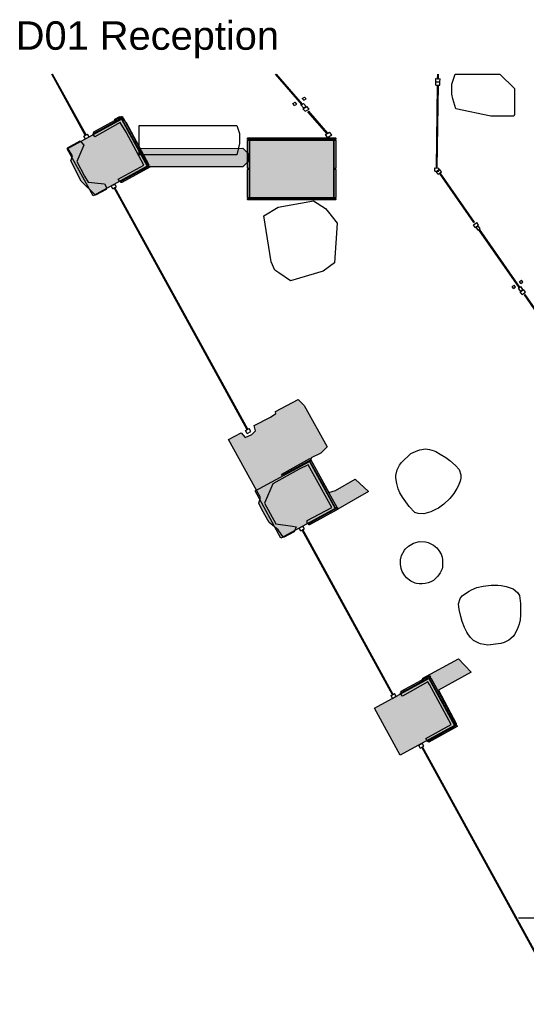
# Model space of a CAD drawing. Header units: millimetres. Extents: x -18533 to 137888, y -83624 to 7711.
# Tile 7 of 40: x -8302 to -2077, y -4415 to 7695. Entities that reach past the tile are written whole.
import ezdxf

# ---------------------------------------------------------------- set-up
doc = ezdxf.new("R2010")
doc.units = ezdxf.units.MM
for name, color, linetype in [('A-ARREDI', 9, 'Continuous'), ('A-MISURE', 40, 'Continuous'), ('A-MURI-ESISTENTI', 7, 'Continuous'), ('A-MURI-NUOVI', 40, 'Continuous'), ('A-PARETI-VETRATE', 5, 'Continuous'), ('A-PILASTRI', 8, 'Continuous'), ('A-TESTI', 7, 'Continuous'), ('A-VETRINE', 4, 'Continuous')]:
    doc.layers.add(name, color=color, linetype=linetype)
doc.styles.add('VISIO', font='arial.ttf')

msp = doc.modelspace()

# ---------------------------------------------------------------- hatches: boundary and pattern name
at = {"layer": 'A-MURI-ESISTENTI'}
for points in [[(-7090, 5735), (-6775, 5905), (-6995, 6310), (-7067, 6430), (-7380, 6255), (-7405, 6290), (-7130, 6435), (-7135, 6470), (-7070, 6505), (-6995, 6430), (-6715, 5910), (-6790, 5835), (-6810, 5845), (-7070, 5695), (-7090, 5735)], [(-7545, 5710), (-7675, 5960), (-7655, 6020), (-7715, 6120), (-7560, 6205), (-7515, 6150), (-7600, 5952), (-7505, 5770), (-7461, 5698), (-7260, 5675), (-7235, 5630), (-7240, 5605), (-7370, 5535), (-7545, 5710)], [(-5125, 1420), (-5235, 1510), (-5325, 1670), (-5365, 1750), (-5345, 1820), (-5735, 2530), (-5580, 2615), (-5530, 2555), (-5450, 2595), (-5405, 2640), (-5420, 2705), (-5220, 2805), (-5155, 2850), (-5160, 2875), (-4880, 3025), (-4805, 2950), (-4525, 2440), (-4600, 2365), (-4720, 2305), (-4725, 2280), (-4505, 1880), (-4420, 1905), (-4180, 2045), (-4015, 1890), (-4480, 1625), (-4500, 1635), (-4770, 1495), (-4770, 1535), (-4468, 1697), (-4756, 2222), (-4870, 2165), (-5192, 1985), (-5293, 1748), (-5153, 1494), (-4950, 1465), (-4904, 1456), (-4930, 1395), (-5060, 1325), (-5125, 1420)], [(-3310, -1145), (-2999, -974), (-3265, -480), (-3287, -449), (-3600, -625), (-3625, -590), (-3370, -455), (-3350, -405), (-2910, -165), (-2755, -330), (-3155, -550), (-2935, -970), (-3010, -1045), (-3030, -1035), (-3290, -1185), (-3310, -1145)]]:
    msp.add_hatch(color=7, dxfattribs=at).paths.add_polyline_path(points)
at = {"layer": 'A-MURI-NUOVI'}
msp.add_hatch(color=40, dxfattribs=at).paths.add_polyline_path([(-6710, 5886), (-6835, 6110), (-5559, 6116), (-5494, 6050), (-5494, 5950), (-5559, 5886), (-6710, 5886)])
at = {"layer": 'A-PILASTRI'}
for points in [[(-7401, 5528), (-7719, 6106), (-7052, 6472), (-6735, 5893), (-7401, 5528)], [(-7387, 6297), (-7394, 6310), (-7392, 6315), (-7046, 6505), (-7040, 6504), (-7034, 6491), (-7387, 6297)], [(-7046, 6476), (-7033, 6482), (-7028, 6481), (-6874, 6201), (-6876, 6196), (-6888, 6189), (-7046, 6476)], [(-6885, 6184), (-6873, 6190), (-6868, 6189), (-6714, 5909), (-6716, 5904), (-6728, 5897), (-6885, 6184)], [(-5501, 6223), (-5501, 6237), (-5497, 6241), (-4967, 6241), (-4963, 6237), (-4963, 6223), (-5501, 6223)], [(-5483, 5863), (-5497, 5863), (-5501, 5867), (-5501, 6211), (-5497, 6215), (-5483, 6215), (-5483, 5863)], [(-5475, 5505), (-5475, 6215), (-4445, 6215), (-4445, 5505), (-5475, 5505)], [(-4957, 6223), (-4957, 6237), (-4953, 6241), (-4423, 6241), (-4419, 6237), (-4419, 6223), (-4957, 6223)], [(-4437, 6215), (-4423, 6215), (-4419, 6211), (-4419, 5867), (-4423, 5863), (-4437, 5863), (-4437, 6215)], [(-6708, 5899), (-6702, 5886), (-6703, 5881), (-7049, 5691), (-7055, 5692), (-7062, 5705), (-6708, 5899)], [(-5483, 5505), (-5497, 5505), (-5501, 5509), (-5501, 5853), (-5497, 5857), (-5483, 5857), (-5483, 5505)], [(-4437, 5857), (-4423, 5857), (-4419, 5853), (-4419, 5509), (-4423, 5505), (-4437, 5505), (-4437, 5857)], [(-4963, 5497), (-4963, 5483), (-4967, 5479), (-5497, 5479), (-5501, 5483), (-5501, 5497), (-4963, 5497)], [(-4419, 5497), (-4419, 5483), (-4423, 5479), (-4953, 5479), (-4957, 5483), (-4957, 5497), (-4419, 5497)], [(-5093, 1320), (-5410, 1899), (-4743, 2263), (-4426, 1684), (-5093, 1320)], [(-5078, 2089), (-5085, 2102), (-5083, 2107), (-4736, 2297), (-4731, 2295), (-4724, 2283), (-5078, 2089)], [(-4736, 2267), (-4724, 2274), (-4719, 2272), (-4565, 1992), (-4567, 1987), (-4579, 1980), (-4736, 2267)], [(-4576, 1975), (-4564, 1982), (-4559, 1980), (-4406, 1700), (-4407, 1695), (-4420, 1688), (-4576, 1975)], [(-4400, 1690), (-4393, 1678), (-4395, 1672), (-4741, 1483), (-4747, 1484), (-4753, 1496), (-4400, 1690)], [(-3625, -1352), (-3942, -774), (-3275, -409), (-2958, -988), (-3625, -1352)], [(-3609, -583), (-3616, -570), (-3614, -565), (-3268, -375), (-3263, -377), (-3256, -389), (-3609, -583)], [(-3268, -405), (-3256, -398), (-3250, -400), (-3097, -680), (-3098, -685), (-3111, -692), (-3268, -405)], [(-3108, -697), (-3096, -690), (-3090, -692), (-2937, -972), (-2939, -977), (-2951, -984), (-3108, -697)], [(-2931, -982), (-2925, -994), (-2926, -1000), (-3273, -1190), (-3278, -1188), (-3285, -1176), (-2931, -982)]]:
    msp.add_hatch(color=8, dxfattribs=at).paths.add_polyline_path(points)

# ---------------------------------------------------------------- linework, layer by layer
at = {"layer": 'A-ARREDI'}
for points in [[(-2952, 7025), (-2404, 7025), (-2221, 6850), (-2221, 6530), (-2231, 6510), (-2511, 6510), (-2941, 6600), (-2981, 6720), (-2991, 6780), (-2991, 6900), (-2952, 7025)], [(-2952, 7025), (-2404, 7025), (-2221, 6850), (-2221, 6530), (-2231, 6510), (-2511, 6510), (-2941, 6600), (-2981, 6720), (-2991, 6780), (-2991, 6900), (-2952, 7025)], [(-6833, 6394), (-5633, 6394), (-5603, 6294), (-5603, 6174), (-5633, 6034), (-6833, 6034), (-6833, 6394)], [(-6833, 6394), (-5633, 6394), (-5603, 6294), (-5603, 6174), (-5633, 6034), (-6833, 6034), (-6833, 6394)], [(-4575, 4600), (-4975, 4484), (-5119, 4581), (-5168, 4616), (-5213, 4718), (-5303, 5283), (-5125, 5388), (-4690, 5469), (-4545, 5372), (-4507, 5329), (-4400, 5191), (-4432, 4704), (-4575, 4600)], [(-4575, 4600), (-4975, 4484), (-5119, 4581), (-5168, 4616), (-5213, 4718), (-5303, 5283), (-5125, 5388), (-4690, 5469), (-4545, 5372), (-4507, 5329), (-4400, 5191), (-4432, 4704), (-4575, 4600)], [(-3156, 1689), (-3193, 1669), (-3250, 1643), (-3336, 1617), (-3406, 1620), (-3448, 1635), (-3517, 1708), (-3598, 1824), (-3631, 1875), (-3651, 1925), (-3670, 1989), (-3682, 2061), (-3681, 2089), (-3664, 2159), (-3634, 2215), (-3612, 2249), (-3495, 2359), (-3408, 2398), (-3387, 2404), (-3316, 2416), (-3267, 2407), (-3211, 2391), (-3190, 2384), (-3134, 2353), (-3065, 2309), (-3017, 2272), (-2948, 2213), (-2900, 2162), (-2881, 2097), (-2882, 2055), (-2891, 2020), (-2914, 1957), (-2929, 1929), (-2967, 1867), (-3018, 1805), (-3091, 1736), (-3156, 1689)], [(-3156, 1689), (-3193, 1669), (-3250, 1643), (-3336, 1617), (-3406, 1620), (-3448, 1635), (-3517, 1708), (-3598, 1824), (-3631, 1875), (-3651, 1925), (-3670, 1989), (-3682, 2061), (-3681, 2089), (-3664, 2159), (-3634, 2215), (-3612, 2249), (-3495, 2359), (-3408, 2398), (-3387, 2404), (-3316, 2416), (-3267, 2407), (-3211, 2391), (-3190, 2384), (-3134, 2353), (-3065, 2309), (-3017, 2272), (-2948, 2213), (-2900, 2162), (-2881, 2097), (-2882, 2055), (-2891, 2020), (-2914, 1957), (-2929, 1929), (-2967, 1867), (-3018, 1805), (-3091, 1736), (-3156, 1689)], [(-3614, 944), (-3624, 999), (-3624, 1013), (-3624, 1051), (-3610, 1105), (-3573, 1171), (-3565, 1183), (-3526, 1220), (-3464, 1256), (-3407, 1274), (-3393, 1275), (-3317, 1274), (-3281, 1264), (-3218, 1233), (-3175, 1198), (-3150, 1167), (-3124, 1122), (-3110, 1085), (-3105, 1050), (-3105, 1036), (-3106, 960), (-3111, 942), (-3134, 891), (-3142, 879), (-3163, 852), (-3191, 821), (-3216, 799), (-3249, 780), (-3281, 769), (-3321, 761), (-3356, 756), (-3370, 755), (-3394, 757), (-3426, 760), (-3444, 765), (-3494, 788), (-3549, 832), (-3575, 862), (-3601, 907), (-3614, 944)], [(-3614, 944), (-3624, 999), (-3624, 1013), (-3624, 1051), (-3610, 1105), (-3573, 1171), (-3565, 1183), (-3526, 1220), (-3464, 1256), (-3407, 1274), (-3393, 1275), (-3317, 1274), (-3281, 1264), (-3218, 1233), (-3175, 1198), (-3150, 1167), (-3124, 1122), (-3110, 1085), (-3105, 1050), (-3105, 1036), (-3106, 960), (-3111, 942), (-3134, 891), (-3142, 879), (-3163, 852), (-3191, 821), (-3216, 799), (-3249, 780), (-3281, 769), (-3321, 761), (-3356, 756), (-3370, 755), (-3394, 757), (-3426, 760), (-3444, 765), (-3494, 788), (-3549, 832), (-3575, 862), (-3601, 907), (-3614, 944)], [(-2427, 741), (-2386, 736), (-2324, 724), (-2240, 694), (-2184, 650), (-2159, 613), (-2147, 514), (-2150, 372), (-2152, 312), (-2166, 259), (-2189, 196), (-2221, 132), (-2238, 110), (-2293, 63), (-2350, 35), (-2389, 21), (-2548, 1), (-2640, 20), (-2662, 27), (-2726, 60), (-2761, 96), (-2797, 142), (-2809, 160), (-2836, 218), (-2866, 295), (-2883, 353), (-2904, 441), (-2912, 510), (-2890, 574), (-2864, 607), (-2836, 631), (-2780, 668), (-2752, 681), (-2685, 710), (-2607, 729), (-2507, 741), (-2427, 741)], [(-2427, 741), (-2386, 736), (-2324, 724), (-2240, 694), (-2184, 650), (-2159, 613), (-2147, 514), (-2150, 372), (-2152, 312), (-2166, 259), (-2189, 196), (-2221, 132), (-2238, 110), (-2293, 63), (-2350, 35), (-2389, 21), (-2548, 1), (-2640, 20), (-2662, 27), (-2726, 60), (-2761, 96), (-2797, 142), (-2809, 160), (-2836, 218), (-2866, 295), (-2883, 353), (-2904, 441), (-2912, 510), (-2890, 574), (-2864, 607), (-2836, 631), (-2780, 668), (-2752, 681), (-2685, 710), (-2607, 729), (-2507, 741), (-2427, 741)]]:
    msp.add_lwpolyline(points, close=True, dxfattribs=at)
at = {"layer": 'A-MISURE'}
msp.add_line((-2172, -3350), (3199, -3350), dxfattribs=at)
at = {"layer": 'A-MURI-ESISTENTI'}
for points in [[(-7090, 5735), (-6775, 5905), (-6995, 6310), (-7067, 6430), (-7380, 6255), (-7405, 6290), (-7130, 6435), (-7135, 6470), (-7070, 6505), (-6995, 6430), (-6715, 5910), (-6790, 5835), (-6810, 5845), (-7070, 5695), (-7090, 5735)], [(-7545, 5710), (-7675, 5960), (-7655, 6020), (-7715, 6120), (-7560, 6205), (-7515, 6150), (-7600, 5952), (-7505, 5770), (-7461, 5698), (-7260, 5675), (-7235, 5630), (-7240, 5605), (-7370, 5535), (-7545, 5710)], [(-5125, 1420), (-5235, 1510), (-5325, 1670), (-5365, 1750), (-5345, 1820), (-5735, 2530), (-5580, 2615), (-5530, 2555), (-5450, 2595), (-5405, 2640), (-5420, 2705), (-5220, 2805), (-5155, 2850), (-5160, 2875), (-4880, 3025), (-4805, 2950), (-4525, 2440), (-4600, 2365), (-4720, 2305), (-4725, 2280), (-4505, 1880), (-4420, 1905), (-4180, 2045), (-4015, 1890), (-4480, 1625), (-4500, 1635), (-4770, 1495), (-4770, 1535), (-4468, 1697), (-4756, 2222), (-4870, 2165), (-5192, 1985), (-5293, 1748), (-5153, 1494), (-4950, 1465), (-4904, 1456), (-4930, 1395), (-5060, 1325), (-5125, 1420)], [(-3310, -1145), (-2999, -974), (-3265, -480), (-3287, -449), (-3600, -625), (-3625, -590), (-3370, -455), (-3350, -405), (-2910, -165), (-2755, -330), (-3155, -550), (-2935, -970), (-3010, -1045), (-3030, -1035), (-3290, -1185), (-3310, -1145)]]:
    msp.add_lwpolyline(points, close=True, dxfattribs=at)
at = {"layer": 'A-MURI-NUOVI'}
msp.add_lwpolyline([(-6710, 5886), (-6835, 6110), (-5559, 6116), (-5494, 6050), (-5494, 5950), (-5559, 5886), (-6710, 5886)], close=True, dxfattribs=at)
at = {"layer": 'A-PARETI-VETRATE'}
for p, q in [((-4837, 6652), (-5160, 7025)), ((-4827, 6658), (-5145, 7025)), ((-3167, 6969), (-3166, 7025)), ((-3157, 6969), (-3156, 7025)), ((-3188, 6930), (-3187, 6970)), ((-3188, 6890), (-3188, 6930)), ((-3188, 6930), (-3138, 6929)), ((-3188, 6930), (-3138, 6929)), ((-3187, 6970), (-3137, 6969)), ((-3167, 6969), (-3157, 6969)), ((-3138, 6929), (-3137, 6969)), ((-3138, 6889), (-3138, 6929)), ((-3188, 6890), (-3138, 6889)), ((-3182, 5871), (-3168, 6889)), ((-3172, 5871), (-3158, 6889)), ((-3168, 6889), (-3158, 6889)), ((-4944, 6664), (-4916, 6680)), ((-4924, 6641), (-4944, 6664)), ((-4896, 6657), (-4916, 6680)), ((-4848, 6646), (-4816, 6664)), ((-4832, 6727), (-4804, 6743)), ((-4812, 6704), (-4832, 6727)), ((-4784, 6627), (-4816, 6664)), ((-4812, 6704), (-4784, 6720)), ((-4784, 6720), (-4804, 6743)), ((-4924, 6641), (-4896, 6657)), ((-4816, 6609), (-4848, 6646)), ((-4837, 6652), (-4827, 6658)), ((-4823, 6600), (-4772, 6629)), ((-4794, 6568), (-4823, 6600)), ((-4816, 6609), (-4784, 6627)), ((-4794, 6568), (-4744, 6596)), ((-4744, 6596), (-4772, 6629)), ((-4760, 6562), (-4750, 6568)), ((-4526, 6292), (-4760, 6562)), ((-4516, 6298), (-4750, 6568)), ((-4546, 6281), (-4496, 6310)), ((-4526, 6292), (-4516, 6298)), ((-4467, 6277), (-4496, 6310)), ((-4518, 6248), (-4546, 6281)), ((-4518, 6248), (-4467, 6277)), ((-3202, 5831), (-3202, 5871)), ((-3202, 5871), (-3152, 5870)), ((-3202, 5831), (-3152, 5830)), ((-3183, 5827), (-3142, 5856)), ((-3160, 5794), (-3183, 5827)), ((-3182, 5871), (-3172, 5871)), ((-3160, 5794), (-3119, 5823)), ((-3152, 5830), (-3152, 5870)), ((-3119, 5823), (-3142, 5856)), ((-3144, 5806), (-3135, 5812)), ((-2722, 5201), (-3144, 5806)), ((-2713, 5206), (-3135, 5812)), ((-2726, 5173), (-2686, 5202)), ((-2704, 5140), (-2726, 5173)), ((-2722, 5201), (-2713, 5206)), ((-2704, 5140), (-2663, 5169)), ((-2694, 5142), (-2668, 5160)), ((-2668, 5105), (-2694, 5142)), ((-2663, 5169), (-2686, 5202)), ((-2642, 5123), (-2668, 5160)), ((-2668, 5105), (-2642, 5123)), ((-2659, 5111), (-2651, 5117)), ((-2164, 4401), (-2659, 5111)), ((-2155, 4406), (-2651, 5117)), ((-2160, 4475), (-2137, 4491)), ((-2121, 4468), (-2137, 4491)), ((-2250, 4412), (-2227, 4428)), ((-2234, 4390), (-2250, 4412)), ((-2234, 4390), (-2211, 4406)), ((-2211, 4406), (-2227, 4428)), ((-2173, 4394), (-2146, 4413)), ((-2147, 4358), (-2173, 4394)), ((-2164, 4401), (-2155, 4406)), ((-2144, 4452), (-2160, 4475)), ((-2152, 4349), (-2111, 4378)), ((-2147, 4358), (-2121, 4376)), ((-2121, 4376), (-2146, 4413)), ((-2144, 4452), (-2121, 4468)), ((-2088, 4345), (-2111, 4378)), ((-2129, 4316), (-2152, 4349)), ((-2129, 4316), (-2088, 4345)), ((-2101, 4311), (-2093, 4317)), ((-1824, 3915), (-2101, 4311)), ((-1816, 3920), (-2093, 4317))]:
    msp.add_line(p, q, dxfattribs=at)
at = {"layer": 'A-PILASTRI'}
for points in [[(-7401, 5528), (-7719, 6106), (-7052, 6472), (-6735, 5893), (-7401, 5528)], [(-7387, 6297), (-7394, 6310), (-7392, 6315), (-7046, 6505), (-7040, 6504), (-7034, 6491), (-7387, 6297)], [(-7046, 6476), (-7033, 6482), (-7028, 6481), (-6874, 6201), (-6876, 6196), (-6888, 6189), (-7046, 6476)], [(-6885, 6184), (-6873, 6190), (-6868, 6189), (-6714, 5909), (-6716, 5904), (-6728, 5897), (-6885, 6184)], [(-5501, 6223), (-5501, 6237), (-5497, 6241), (-4967, 6241), (-4963, 6237), (-4963, 6223), (-5501, 6223)], [(-5483, 5863), (-5497, 5863), (-5501, 5867), (-5501, 6211), (-5497, 6215), (-5483, 6215), (-5483, 5863)], [(-5475, 5505), (-5475, 6215), (-4445, 6215), (-4445, 5505), (-5475, 5505)], [(-4957, 6223), (-4957, 6237), (-4953, 6241), (-4423, 6241), (-4419, 6237), (-4419, 6223), (-4957, 6223)], [(-4437, 6215), (-4423, 6215), (-4419, 6211), (-4419, 5867), (-4423, 5863), (-4437, 5863), (-4437, 6215)], [(-6708, 5899), (-6702, 5886), (-6703, 5881), (-7049, 5691), (-7055, 5692), (-7062, 5705), (-6708, 5899)], [(-5483, 5505), (-5497, 5505), (-5501, 5509), (-5501, 5853), (-5497, 5857), (-5483, 5857), (-5483, 5505)], [(-4437, 5857), (-4423, 5857), (-4419, 5853), (-4419, 5509), (-4423, 5505), (-4437, 5505), (-4437, 5857)], [(-4963, 5497), (-4963, 5483), (-4967, 5479), (-5497, 5479), (-5501, 5483), (-5501, 5497), (-4963, 5497)], [(-4419, 5497), (-4419, 5483), (-4423, 5479), (-4953, 5479), (-4957, 5483), (-4957, 5497), (-4419, 5497)], [(-5093, 1320), (-5410, 1899), (-4743, 2263), (-4426, 1684), (-5093, 1320)], [(-5078, 2089), (-5085, 2102), (-5083, 2107), (-4736, 2297), (-4731, 2295), (-4724, 2283), (-5078, 2089)], [(-4736, 2267), (-4724, 2274), (-4719, 2272), (-4565, 1992), (-4567, 1987), (-4579, 1980), (-4736, 2267)], [(-4576, 1975), (-4564, 1982), (-4559, 1980), (-4406, 1700), (-4407, 1695), (-4420, 1688), (-4576, 1975)], [(-4400, 1690), (-4393, 1678), (-4395, 1672), (-4741, 1483), (-4747, 1484), (-4753, 1496), (-4400, 1690)], [(-3625, -1352), (-3942, -774), (-3275, -409), (-2958, -988), (-3625, -1352)], [(-3609, -583), (-3616, -570), (-3614, -565), (-3268, -375), (-3263, -377), (-3256, -389), (-3609, -583)], [(-3268, -405), (-3256, -398), (-3250, -400), (-3097, -680), (-3098, -685), (-3111, -692), (-3268, -405)], [(-3108, -697), (-3096, -690), (-3090, -692), (-2937, -972), (-2939, -977), (-2951, -984), (-3108, -697)], [(-2931, -982), (-2925, -994), (-2926, -1000), (-3273, -1190), (-3278, -1188), (-3285, -1176), (-2931, -982)]]:
    msp.add_lwpolyline(points, close=True, dxfattribs=at)
at = {"layer": 'A-VETRINE'}
for p, q in [((-7496, 6274), (-7908, 7025)), ((-7487, 6279), (-7897, 7025)), ((-7513, 6264), (-7470, 6288)), ((-7494, 6229), (-7513, 6264)), ((-7496, 6274), (-7487, 6279)), ((-7494, 6229), (-7450, 6254)), ((-7450, 6254), (-7470, 6288)), ((-7177, 5650), (-7134, 5674)), ((-7158, 5615), (-7177, 5650)), ((-7158, 5615), (-7114, 5639)), ((-7141, 5625), (-7132, 5630)), ((-5509, 2652), (-7141, 5625)), ((-7114, 5639), (-7134, 5674)), ((-5500, 2657), (-7132, 5630)), ((-5526, 2642), (-5482, 2666)), ((-5463, 2632), (-5482, 2666)), ((-5507, 2607), (-5526, 2642)), ((-5509, 2652), (-5500, 2657)), ((-5507, 2607), (-5463, 2632)), ((-4867, 1443), (-4823, 1467)), ((-4804, 1432), (-4823, 1467)), ((-4848, 1408), (-4867, 1443)), ((-4848, 1408), (-4804, 1432)), ((-4830, 1418), (-4822, 1423)), ((-3722, -608), (-4830, 1418)), ((-3713, -603), (-4822, 1423)), ((-3739, -617), (-3696, -593)), ((-3722, -608), (-3713, -603)), ((-3676, -628), (-3696, -593)), ((-3720, -652), (-3739, -617)), ((-3720, -652), (-3676, -628)), ((-3399, -1229), (-3355, -1205)), ((-3336, -1240), (-3355, -1205)), ((-3380, -1264), (-3399, -1229)), ((-3380, -1264), (-3336, -1240)), ((-3362, -1254), (-3353, -1250)), ((-1627, -4415), (-3362, -1254)), ((-1618, -4410), (-3353, -1250))]:
    msp.add_line(p, q, dxfattribs=at)

# ---------------------------------------------------------------- texts
at = {"layer": 'A-TESTI', "style": 'VISIO'}
msp.add_text('D01 Reception', height=350, dxfattribs=at).set_placement((-8350, 7325))

doc.saveas('drawing.dxf')
